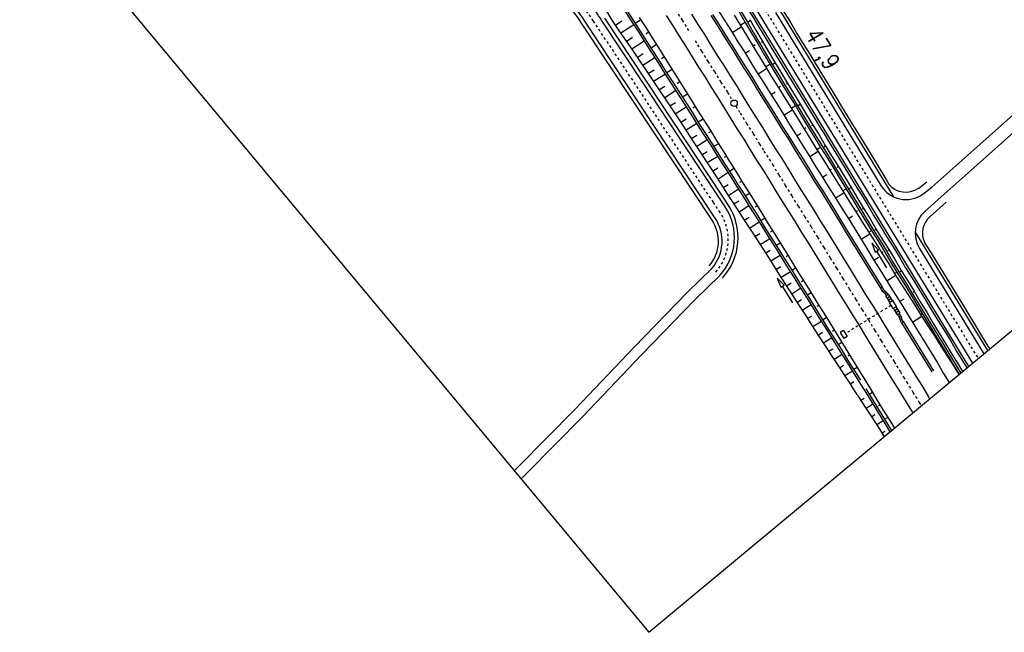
# Model space of a CAD drawing. Extents: x 448150 to 449332, y 437108 to 438384.
# Tile 28 of 172: x 448747 to 448949, y 437108 to 437233. Entities that reach past the tile are written whole.
import ezdxf

# ---------------------------------------------------------------- set-up
doc = ezdxf.new("R2010")
doc.units = 0
doc.header["$LTSCALE"] = 2
doc.header["$MEASUREMENT"] = 0
for name, pattern in [('ACAD_ISO05W100', [0.5, 0.25, -0.25]), ('AUSGEZOGEN', [0]), ('STRICHLINIEX2', [0.5, 0.25, -0.25])]:
    doc.linetypes.add(name, pattern=pattern)
doc.layers.get('0').update_dxf_attribs({"linetype": 'AUSGEZOGEN'})
for name, color, linetype in [('DB-Bahnachse', 7, 'CONTINUOUS'), ('DB-Bestand', 8, 'CONTINUOUS'), ('DB-Gleisachsen', 7, 'CONTINUOUS'), ('DB-GRABEN', 15, 'AUSGEZOGEN'), ('DB-Kabelanlagen', 15, 'CONTINUOUS'), ('DB-Weg-Boeschungen', 15, 'CONTINUOUS'), ('DB-Wege', 15, 'CONTINUOUS'), ('FBRTOP', 250, 'AUSGEZOGEN'), ('MULDE', 250, 'AUSGEZOGEN'), ('Planeinteilung', 250, 'CONTINUOUS')]:
    doc.layers.add(name, color=color, linetype=linetype)
doc.styles.add('ROMANS', font='romans.shx', dxfattribs={"width": 0.8})

# ---------------------------------------------------------------- blocks, each defined once
blk = doc.blocks.new('1135594')
for p, q in [((1135, 0), (1135, 594)), ((0, 0), (1135, 0))]:
    blk.add_line(p, q)

msp = doc.modelspace()

# ---------------------------------------------------------------- linework, layer by layer
at = {"layer": 'DB-Bahnachse', "linetype": 'ACAD_ISO05W100'}
for points in [[(448871.41, 437251.06), (448871.96, 437250.21), (448873.27, 437248.07), (448874.63, 437245.96), (448875.98, 437243.85), (448877.27, 437241.75), (448878.59, 437239.62), (448879.95, 437237.5), (448881.26, 437235.37), (448882.62, 437233.25), (448884.19, 437230.7)], [(448885.26, 437229.05), (448886.58, 437226.91), (448887.89, 437224.77), (448889.23, 437222.7), (448890.54, 437220.57), (448891.9, 437218.45), (448892.93, 437216.77)], [(448893.61, 437215.66), (448894.52, 437214.18), (448895.81, 437212.09), (448897.17, 437209.97), (448898.48, 437207.84), (448899.36, 437206.41)], [(448899.36, 437206.41), (448901.13, 437203.63), (448902.45, 437201.49), (448903.76, 437199.36), (448905.07, 437197.22), (448906.39, 437195.08), (448907.72, 437193.01), (448909.03, 437190.88), (448910.35, 437188.74), (448911.66, 437186.6), (448912.97, 437184.47), (448914.26, 437182.37), (448915.58, 437180.24), (448916.89, 437178.1), (448918.2, 437175.96), (448919.52, 437173.83), (448920.81, 437171.74), (448922.12, 437169.6), (448923.43, 437167.46), (448924.75, 437165.33), (448926.06, 437163.19), (448927.35, 437161.1), (448928.01, 437160.02)], [(448928.01, 437160.02), (448928.62, 437159.04), (448929.94, 437156.9), (448931.23, 437154.81), (448931.63, 437154.13)]]:
    msp.add_lwpolyline(points, dxfattribs=at)
at = {"layer": 'DB-Bahnachse', "linetype": 'Continuous'}
msp.add_circle((448893.27, 437216.22), 0.65, dxfattribs=at)
at = {"layer": 'DB-Bestand', "linetype": 'Continuous'}
for points in [[(448933.82, 437199), (448941.79, 437206.14), (448951.75, 437215.01), (448965.47, 437227.38), (448967.34, 437228.95)], [(448935.72, 437197.01), (448943.7, 437204.15), (448953.66, 437213.03), (448967.38, 437225.39), (448969.54, 437227.22)], [(448848.2, 437140.8), (448848.98, 437141.61), (448860.65, 437153.41), (448872.74, 437166.16), (448883.64, 437177.36), (448888.72, 437182.31)], [(448849.6, 437139.12), (448850.6, 437140.15), (448862.26, 437151.94), (448874.35, 437164.69), (448885.24, 437175.89), (448890.32, 437180.84)]]:
    msp.add_lwpolyline(points, dxfattribs=at)
at = {"layer": 'DB-Gleisachsen', "linetype": 'Continuous'}
for points in [[(448879.33, 437234.21), (448880.69, 437232.09), (448881.98, 437230), (448883.34, 437227.89), (448884.65, 437225.75), (448885.96, 437223.61), (448887.3, 437221.54), (448888.61, 437219.41), (448889.97, 437217.29), (448891.28, 437215.16), (448892.6, 437213.02), (448893.89, 437210.93), (448895.24, 437208.81), (448896.56, 437206.68), (448897.87, 437204.54), (448899.21, 437202.47), (448900.52, 437200.33), (448901.83, 437198.2), (448903.14, 437196.06), (448904.46, 437193.92), (448905.79, 437191.85), (448907.11, 437189.72), (448908.42, 437187.58), (448909.73, 437185.44), (448911.05, 437183.31), (448912.34, 437181.22), (448913.65, 437179.08), (448914.96, 437176.94), (448916.28, 437174.81), (448917.59, 437172.67), (448918.88, 437170.58), (448920.19, 437168.44), (448921.51, 437166.3), (448922.82, 437164.17), (448924.13, 437162.03), (448925.42, 437159.94), (448926.08, 437158.86)], [(448884.52, 437234.49), (448885.81, 437232.4), (448887.16, 437230.29), (448888.48, 437228.15), (448889.79, 437226.01), (448891.13, 437223.94), (448892.44, 437221.81), (448893.8, 437219.69), (448895.11, 437217.56), (448896.42, 437215.42), (448897.71, 437213.33), (448899.07, 437211.21), (448900.38, 437209.08), (448901.7, 437206.94), (448903.03, 437204.87), (448904.35, 437202.73), (448905.66, 437200.6), (448906.97, 437198.46), (448908.29, 437196.32), (448909.62, 437194.25), (448910.93, 437192.12), (448912.25, 437189.98), (448913.56, 437187.84), (448914.87, 437185.71), (448916.16, 437183.62), (448917.48, 437181.48), (448918.79, 437179.34), (448920.1, 437177.2), (448921.42, 437175.07), (448922.71, 437172.98), (448924.02, 437170.84), (448925.33, 437168.7), (448926.65, 437166.57), (448927.96, 437164.43), (448929.25, 437162.34), (448929.91, 437161.26)], [(448929.91, 437161.26), (448930.55, 437160.24), (448931.86, 437158.1), (448933.13, 437155.94), (448933.36, 437155.57)], [(448926.08, 437158.86), (448926.69, 437157.88), (448928.01, 437155.75), (448929.3, 437153.65), (448929.88, 437152.67)]]:
    msp.add_lwpolyline(points, dxfattribs=at)
at = {"layer": 'DB-GRABEN', "linetype": 'Continuous'}
msp.add_line((448918.5, 437156.46), (448917.32, 437158.21), dxfattribs=at)
for points in [[(448861.25, 437244.84), (448861.78, 437243.99), (448863.04, 437241.84), (448864.33, 437239.74), (448865.6, 437237.58), (448866.92, 437235.45), (448868.18, 437233.29), (448869.56, 437231.24), (448871.01, 437229.17), (448872.41, 437227.08), (448873.79, 437225.03), (448875.2, 437222.94), (448876.57, 437220.9), (448877.98, 437218.8), (448879.38, 437216.71)], [(448870.94, 437235.03), (448872.3, 437232.92), (448873.64, 437230.85), (448874.99, 437228.73), (448876.35, 437226.62), (448877.67, 437224.48), (448879, 437222.41), (448880.36, 437220.3), (448881.72, 437218.18), (448883.05, 437216.12), (448884.41, 437214), (448885.72, 437211.86), (448887.08, 437209.75), (448888.41, 437207.68), (448889.73, 437205.54), (448891.09, 437203.43), (448892.44, 437201.32), (448893.73, 437199.22), (448895.09, 437197.11), (448896.4, 437194.97), (448897.76, 437192.86), (448899.1, 437190.79), (448900.41, 437188.65), (448901.72, 437186.52), (448903.08, 437184.4), (448904.37, 437182.31), (448905.73, 437180.2), (448907.04, 437178.06), (448908.4, 437175.95), (448909.69, 437173.85), (448911, 437171.72), (448912.32, 437169.58), (448913.67, 437167.47), (448914.97, 437165.37), (448916.28, 437163.24), (448917.59, 437161.1), (448918.81, 437159.14)], [(448871.28, 437235.26), (448872.64, 437233.14), (448873.99, 437231.03), (448875.33, 437228.96), (448876.69, 437226.85), (448878, 437224.71), (448879.36, 437222.59), (448880.69, 437220.52), (448882.05, 437218.41), (448883.41, 437216.3), (448884.77, 437214.18), (448886.06, 437212.09), (448887.41, 437209.98), (448888.77, 437207.86), (448890.06, 437205.77), (448891.42, 437203.66), (448892.78, 437201.54), (448894.09, 437199.41), (448895.43, 437197.34), (448896.74, 437195.2), (448898.1, 437193.09), (448899.41, 437190.95), (448900.74, 437188.88), (448902.06, 437186.74), (448903.42, 437184.63), (448904.73, 437182.49), (448906.06, 437180.42), (448907.38, 437178.29), (448908.69, 437176.15), (448910.05, 437174.03), (448911.34, 437171.94), (448912.65, 437169.81), (448914.01, 437167.69), (448915.32, 437165.56), (448916.61, 437163.46), (448917.93, 437161.33), (448919.15, 437159.37)], [(448871.28, 437235.26), (448872.64, 437233.14), (448873.99, 437231.03), (448875.33, 437228.96), (448876.69, 437226.85), (448878, 437224.71), (448879.36, 437222.59), (448880.69, 437220.52), (448882.05, 437218.41), (448883.41, 437216.3), (448884.77, 437214.18), (448886.06, 437212.09), (448887.41, 437209.98), (448888.77, 437207.86), (448890.06, 437205.77), (448891.42, 437203.66), (448892.78, 437201.54), (448894.09, 437199.41), (448895.43, 437197.34), (448896.74, 437195.2), (448898.1, 437193.09), (448899.41, 437190.95), (448900.74, 437188.88), (448902.06, 437186.74), (448903.42, 437184.63), (448904.73, 437182.49), (448906.06, 437180.42), (448907.38, 437178.29), (448908.69, 437176.15), (448910.05, 437174.03), (448911.34, 437171.94), (448912.65, 437169.81), (448914.01, 437167.69), (448915.32, 437165.56), (448916.61, 437163.46), (448917.93, 437161.33), (448919.15, 437159.37)], [(448873.79, 437233.84), (448875.13, 437231.78), (448876.44, 437229.64), (448877.8, 437227.52), (448879.11, 437225.39), (448880.45, 437223.32), (448881.76, 437221.18), (448883.12, 437219.07), (448884.43, 437216.93), (448885.72, 437214.84), (448887.08, 437212.72), (448888.39, 437210.59), (448889.71, 437208.45), (448891.06, 437206.34), (448892.35, 437204.24), (448893.67, 437202.11), (448894.98, 437199.97), (448896.34, 437197.86), (448897.63, 437195.77), (448898.94, 437193.63), (448900.25, 437191.49), (448901.61, 437189.38), (448902.93, 437187.24), (448904.22, 437185.15), (448905.53, 437183.01), (448906.84, 437180.88), (448908.16, 437178.74), (448909.45, 437176.65), (448910.76, 437174.51), (448912.12, 437172.4), (448913.43, 437170.26), (448914.74, 437168.12), (448916.03, 437166.03), (448917.35, 437163.89), (448918.66, 437161.76), (448919.88, 437159.8)], [(448890.06, 437235.2), (448891.35, 437233.11), (448892.71, 437230.99), (448894.02, 437228.85), (448895.38, 437226.74), (448896.69, 437224.6), (448898.01, 437222.47), (448899.34, 437220.4), (448900.66, 437218.26), (448902.01, 437216.15), (448903.33, 437214.01), (448904.64, 437211.87), (448906, 437209.76), (448907.31, 437207.62), (448908.6, 437205.53), (448909.91, 437203.39), (448911.27, 437201.28), (448912.58, 437199.14), (448913.9, 437197.01), (448915.21, 437194.87), (448916.57, 437192.76), (448917.86, 437190.66), (448919.17, 437188.53), (448920.49, 437186.39), (448921.8, 437184.25), (448923.11, 437182.12), (448924.43, 437179.98), (448925.74, 437177.84), (448927.1, 437175.73), (448928.41, 437173.59), (448929.7, 437171.5), (448931.01, 437169.36), (448932.33, 437167.23), (448933.64, 437165.09), (448934.95, 437162.95), (448936.22, 437160.79), (448937.38, 437158.91)], [(448893.27, 437234.31), (448894.58, 437232.17), (448895.89, 437230.03), (448897.16, 437227.87), (448898.47, 437225.74), (448899.79, 437223.6), (448901.1, 437221.46), (448902.41, 437219.33), (448903.73, 437217.19), (448905.06, 437215.12), (448906.38, 437212.98), (448907.69, 437210.85), (448909, 437208.71), (448910.31, 437206.57), (448911.63, 437204.44), (448912.99, 437202.32), (448914.3, 437200.19), (448915.63, 437198.12), (448916.95, 437195.98), (448918.3, 437193.86), (448919.62, 437191.73), (448920.98, 437189.61), (448922.29, 437187.48), (448923.65, 437185.36), (448924.96, 437183.23), (448926.25, 437181.13), (448927.61, 437179.02), (448928.97, 437176.91), (448930.32, 437174.79), (448931.64, 437172.66), (448932.99, 437170.54), (448934.33, 437168.47), (448935.64, 437166.34), (448937, 437164.22), (448938.36, 437162.11), (448939.33, 437160.53)], [(448894.29, 437234.94), (448895.56, 437232.78), (448896.83, 437230.62), (448898.1, 437228.46), (448899.36, 437226.3), (448900.63, 437224.14), (448901.95, 437222.01), (448903.26, 437219.87), (448904.57, 437217.73), (448905.89, 437215.6), (448907.15, 437213.44), (448908.47, 437211.3), (448909.78, 437209.16), (448911.07, 437207.07), (448912.38, 437204.93), (448913.7, 437202.8), (448915.01, 437200.66), (448916.32, 437198.52), (448917.64, 437196.39), (448918.91, 437194.23), (448920.22, 437192.09), (448921.53, 437189.95), (448922.85, 437187.82), (448924.16, 437185.68), (448925.43, 437183.52), (448926.72, 437181.43), (448928.03, 437179.29), (448929.34, 437177.16), (448930.66, 437175.02), (448931.93, 437172.86), (448933.24, 437170.72), (448934.55, 437168.59), (448935.87, 437166.45), (448937.13, 437164.29), (448938.45, 437162.15), (448939.4, 437160.6)], [(448894.65, 437235.12), (448895.92, 437232.96), (448897.18, 437230.8), (448898.45, 437228.64), (448899.72, 437226.48), (448900.99, 437224.32), (448902.28, 437222.23), (448903.59, 437220.09), (448904.91, 437217.96), (448906.22, 437215.82), (448907.49, 437213.66), (448908.8, 437211.53), (448910.11, 437209.39), (448911.43, 437207.25), (448912.74, 437205.12), (448914.05, 437202.98), (448915.37, 437200.84), (448916.66, 437198.75), (448917.97, 437196.61), (448919.24, 437194.45), (448920.55, 437192.32), (448921.87, 437190.18), (448923.18, 437188.04), (448924.49, 437185.91), (448925.76, 437183.75), (448927.07, 437181.61), (448928.39, 437179.47), (448929.7, 437177.34), (448931.01, 437175.2), (448932.28, 437173.04), (448933.57, 437170.95), (448934.89, 437168.81), (448936.2, 437166.68), (448937.47, 437164.52), (448938.78, 437162.38), (448939.72, 437160.86)], [(448868.93, 437232.26), (448870.24, 437233.1)], [(448872.69, 437232.27), (448870.02, 437230.57)], [(448874.18, 437233.31), (448872.98, 437232.59)], [(448892.85, 437230.72), (448894.72, 437231.9)], [(448894.53, 437232.26), (448895.51, 437232.87)], [(448895.98, 437232.83), (448896.58, 437233.19)], [(448896.49, 437233.37), (448897.72, 437231.19), (448898.99, 437229.03), (448900.25, 437226.87), (448901.52, 437224.71), (448902.84, 437222.57), (448904.15, 437220.43), (448905.42, 437218.28), (448906.73, 437216.14), (448908.04, 437214), (448909.36, 437211.86), (448910.67, 437209.73), (448911.94, 437207.57), (448913.25, 437205.43), (448914.57, 437203.3), (448915.88, 437201.16), (448917.17, 437199.07), (448918.44, 437196.91), (448919.75, 437194.77), (448921.06, 437192.63), (448922.33, 437190.47), (448923.65, 437188.34), (448924.96, 437186.2), (448926.27, 437184.06), (448927.54, 437181.9), (448928.85, 437179.77), (448930.17, 437177.63), (448931.44, 437175.47), (448932.75, 437173.33), (448934.02, 437171.18), (448935.33, 437169.04), (448936.64, 437166.9), (448937.91, 437164.74), (448939.2, 437162.65), (448940.08, 437161.16)], [(448871.15, 437228.91), (448872.46, 437229.74)], [(448875.74, 437230.8), (448875.21, 437230.41)], [(448874.84, 437228.93), (448872.26, 437227.28)], [(448877.32, 437228.24), (448876.23, 437227.51)], [(448897.12, 437227.96), (448897.58, 437228.26)], [(448899.08, 437228.85), (448898.81, 437228.71)], [(448873.39, 437225.61), (448874.65, 437226.43)], [(448877.01, 437225.55), (448874.52, 437223.94)], [(448878.95, 437225.7), (448878.4, 437225.36)], [(448895.52, 437226.47), (448896.41, 437227.04)], [(448898.17, 437222.27), (448899.92, 437223.33)], [(448899.67, 437223.71), (448900.59, 437224.23)], [(448901.06, 437224.19), (448901.61, 437224.53)], [(448875.62, 437222.32), (448876.87, 437223.07)], [(448879.18, 437222.17), (448876.76, 437220.65)], [(448880.54, 437223.14), (448879.47, 437222.48)], [(448877.84, 437218.96), (448879.07, 437219.75)], [(448882.12, 437220.58), (448881.61, 437220.26)], [(448902.35, 437219.46), (448902.77, 437219.73)], [(448904.22, 437220.3), (448903.93, 437220.1)], [(448881.33, 437218.83), (448878.97, 437217.29)], [(448878.99, 437217.3), (448879.38, 437216.71), (448880.76, 437214.67), (448882.16, 437212.58), (448883.5, 437210.51), (448884.85, 437208.39), (448886.26, 437206.3), (448887.61, 437204.19), (448888.95, 437202.12), (448890.31, 437200), (448891.77, 437197.72)], [(448883.73, 437218.09), (448882.66, 437217.43)], [(448900.84, 437218.02), (448901.68, 437218.56)], [(448880.08, 437215.67), (448881.24, 437216.37)], [(448883.46, 437215.43), (448881.21, 437214)], [(448885.31, 437215.53), (448884.8, 437215.21)], [(448904.97, 437215.19), (448905.77, 437215.71)], [(448906.29, 437215.69), (448906.8, 437216)], [(448903.46, 437213.74), (448905.2, 437214.85)], [(448882.34, 437212.33), (448883.43, 437213.05)], [(448885.61, 437212.09), (448883.41, 437210.68)], [(448886.9, 437212.97), (448885.92, 437212.36)], [(448907.62, 437210.98), (448908, 437211.23)], [(448909.43, 437211.73), (448909.16, 437211.6)], [(448884.49, 437208.99), (448885.6, 437209.67)], [(448888.48, 437210.41), (448888.02, 437210.12)], [(448906.11, 437209.54), (448906.96, 437210.08)], [(448887.74, 437208.68), (448885.58, 437207.3)], [(448890.05, 437207.89), (448889.11, 437207.31)], [(448910.25, 437206.71), (448911, 437207.2)], [(448911.47, 437207.16), (448912.03, 437207.5)], [(448886.66, 437205.61), (448887.75, 437206.33)], [(448889.91, 437205.3), (448887.73, 437203.96)], [(448889.84, 437206.1), (448889.88, 437206.13)], [(448891.67, 437205.36), (448891.21, 437205.06)], [(448908.78, 437205.29), (448910.47, 437206.37)], [(448914.61, 437203.21), (448914.37, 437203.03)], [(448888.86, 437202.3), (448889.93, 437202.95)], [(448892.01, 437201.94), (448889.94, 437200.6)], [(448893.26, 437202.8), (448892.32, 437202.21)], [(448911.39, 437201.06), (448912.25, 437201.56)], [(448912.85, 437202.48), (448913.25, 437202.68)], [(448891.16, 437198.99), (448892.05, 437199.55)], [(448894.84, 437200.24), (448894.38, 437199.94)], [(448891.77, 437197.72), (448893, 437195.82), (448894.36, 437193.71), (448895.76, 437191.61), (448897.09, 437189.54), (448898.45, 437187.43), (448899.81, 437185.32), (448901.14, 437183.25), (448902.46, 437181.11), (448903.82, 437179), (448905.15, 437176.93), (448906.51, 437174.81), (448907.87, 437172.7), (448909.2, 437170.63), (448910.56, 437168.52), (448911.96, 437166.42), (448913.3, 437164.35), (448914.7, 437162.26), (448916.06, 437160.15), (448917.32, 437158.21)], [(448894.19, 437198.56), (448892.12, 437197.22)], [(448896.43, 437197.68), (448895.52, 437197.16)], [(448914.06, 437196.81), (448915.77, 437197.85)], [(448915.52, 437198.23), (448916.21, 437198.63)], [(448916.73, 437198.62), (448917.24, 437198.93)], [(448893.18, 437195.58), (448894.2, 437196.21)], [(448896.31, 437195.15), (448894.27, 437193.88)], [(448897.99, 437195.16), (448897.57, 437194.89)], [(448916.68, 437192.53), (448917.57, 437193.1)], [(448918.19, 437193.98), (448918.53, 437194.2)], [(448919.82, 437194.64), (448919.55, 437194.5)], [(448895.35, 437192.19), (448896.38, 437192.83)], [(448898.42, 437191.79), (448896.44, 437190.5)], [(448899.58, 437192.6), (448898.73, 437192.06)], [(448897.5, 437188.85), (448898.53, 437189.49)], [(448901.16, 437190.05), (448900.74, 437189.77)], [(448919.29, 437188.3), (448921.09, 437189.39)], [(448920.84, 437189.77), (448921.44, 437190.13)], [(448921.91, 437190.09), (448922.42, 437190.41)], [(448900.59, 437188.41), (448898.59, 437187.16)], [(448902.74, 437187.49), (448901.92, 437187.01)], [(448924.61, 437182.46), (448922.53, 437185.88), (448922.87, 437186.09), (448921.49, 437187.59), (448922.19, 437185.67), (448922.53, 437185.88)], [(448899.67, 437185.47), (448900.65, 437186.08)], [(448902.72, 437185), (448900.76, 437183.78)], [(448904.31, 437184.97), (448903.93, 437184.72)], [(448923.51, 437185.52), (448923.76, 437185.7)], [(448925, 437186.11), (448924.76, 437185.93)], [(448921.96, 437184.05), (448922.85, 437184.62)], [(448901.85, 437182.09), (448902.83, 437182.7)], [(448904.82, 437181.64), (448902.91, 437180.44)], [(448905.89, 437182.41), (448905.14, 437181.91)], [(448924.58, 437179.78), (448926.41, 437180.93)], [(448926.16, 437181.31), (448926.65, 437181.56)], [(448927.12, 437181.52), (448927.59, 437181.82)], [(448905.31, 437175.28), (448903.17, 437178.66), (448903.51, 437178.87), (448902.1, 437180.35), (448902.83, 437178.45), (448903.17, 437178.66)], [(448904, 437178.75), (448904.93, 437179.34)], [(448907.48, 437179.85), (448907.1, 437179.6)], [(448906.95, 437178.24), (448905.08, 437177.06)], [(448909.06, 437177.29), (448908.28, 437176.84)], [(448928.83, 437177.06), (448929.05, 437177.18)], [(448930.21, 437177.54), (448929.95, 437177.41)], [(448906.17, 437175.37), (448907.1, 437175.96)], [(448927.19, 437175.55), (448928.14, 437176.1)], [(448909.08, 437174.83), (448907.25, 437173.68)], [(448910.65, 437174.73), (448910.24, 437174.53)], [(448931.55, 437172.83), (448931.83, 437173.04)], [(448908.32, 437172.03), (448909.23, 437172.55)], [(448911.21, 437171.43), (448909.4, 437170.34)], [(448912.21, 437172.22), (448911.5, 437171.74)], [(448929.81, 437171.28), (448931.77, 437172.5)], [(448910.49, 437168.65), (448911.38, 437169.21)], [(448913.79, 437169.66), (448913.41, 437169.41)], [(448913.31, 437168.07), (448911.58, 437166.96)], [(448915.38, 437167.1), (448914.64, 437166.67)], [(448912.68, 437165.33), (448913.51, 437165.81)], [(448915.4, 437164.64), (448913.77, 437163.64)], [(448916.92, 437164.52), (448916.58, 437164.29)], [(448914.86, 437161.95), (448915.66, 437162.47)], [(448917.52, 437161.23), (448915.99, 437160.28)], [(448918.5, 437161.96), (448917.81, 437161.55)], [(448917.05, 437158.64), (448917.83, 437159.09)], [(448918.82, 437159.15), (448920.24, 437156.89), (448921.55, 437154.76), (448922.87, 437152.62), (448924.18, 437150.48), (448925.22, 437148.79)], [(448919.86, 437159.79), (448921.29, 437157.48), (448922.53, 437155.37), (448923.85, 437153.23), (448925.16, 437151.1), (448926.12, 437149.54)], [(448920.28, 437157.59), (448920.6, 437157.08), (448921.91, 437154.94), (448923.2, 437152.85), (448924.51, 437150.71), (448925.53, 437149.05)], [(448921.65, 437156.88), (448920.98, 437156.43)], [(448918.5, 437156.46), (448918.79, 437155.99), (448920.15, 437153.87), (448921.49, 437151.81), (448922.89, 437149.71), (448924.05, 437147.82)], [(448919.27, 437155.28), (448919.96, 437155.68)], [(448921.71, 437154.45), (448920.35, 437153.59)], [(448923.19, 437154.3), (448922.9, 437154.1)], [(448921.44, 437151.89), (448922.11, 437152.35)], [(448923.84, 437151.04), (448922.5, 437150.25)], [(448924.77, 437151.74), (448924.13, 437151.36)], [(448923.59, 437148.56), (448924.24, 437148.94)]]:
    msp.add_lwpolyline(points, dxfattribs=at)
at = {"layer": 'DB-Kabelanlagen', "linetype": 'Continuous'}
for p, q in [((448916.26, 437189.64), (448923.26, 437178.25)), ((448916.6, 437189.85), (448923.61, 437178.46)), ((448923.26, 437178.25), (448923.61, 437178.46)), ((448923.26, 437178.25), (448923.58, 437177.73)), ((448923.58, 437177.73), (448923.9, 437177.99)), ((448924.14, 437177.2), (448923.58, 437177.73)), ((448923.61, 437178.46), (448923.9, 437177.99)), ((448923.88, 437177.45), (448924.16, 437177.74)), ((448924.46, 437177.45), (448923.9, 437177.99)), ((448924.14, 437177.2), (448924.46, 437177.45)), ((448924.14, 437177.2), (448924.41, 437176.77)), ((448924.3, 437176.7), (448924.85, 437177.04)), ((448924.46, 437177.45), (448924.75, 437176.98)), ((448924.85, 437177.04), (448925.67, 437175.71)), ((448924.3, 437176.7), (448925.11, 437175.37)), ((448924.59, 437176.23), (448925.14, 437176.57)), ((448924.85, 437175.8), (448925.41, 437176.14)), ((448925.05, 437175.33), (448925.73, 437175.75)), ((448925.05, 437175.33), (448925.81, 437174.1)), ((448925.73, 437175.75), (448926.49, 437174.52)), ((448925.81, 437174.1), (448926.49, 437174.52)), ((448925.87, 437174.14), (448926.69, 437172.81)), ((448926.14, 437173.71), (448926.69, 437174.05)), ((448926.4, 437173.29), (448926.95, 437173.63)), ((448926.43, 437174.48), (448927.24, 437173.15)), ((448926.69, 437172.81), (448927.24, 437173.15)), ((448927.07, 437172.45), (448926.8, 437172.88)), ((448927.43, 437172.61), (448927.14, 437173.09)), ((448927.07, 437172.45), (448927.43, 437172.61)), ((448927.07, 437172.45), (448927.29, 437171.71)), ((448927.17, 437172.1), (448927.55, 437172.22)), ((448927.29, 437171.71), (448927.65, 437171.87)), ((448927.6, 437171.19), (448927.29, 437171.71)), ((448927.43, 437172.61), (448927.65, 437171.87)), ((448927.61, 437171.19), (448927.95, 437171.4)), ((448927.61, 437171.19), (448933.81, 437161.11)), ((448927.95, 437171.4), (448927.65, 437171.87)), ((448927.95, 437171.4), (448934.14, 437161.33)), ((448915.68, 437169.57), (448914.99, 437169.15)), ((448914.99, 437169.15), (448915.75, 437167.92)), ((448915.68, 437169.57), (448916.44, 437168.34)), ((448916.44, 437168.34), (448915.75, 437167.92))]:
    msp.add_line(p, q, dxfattribs=at)
at = {"layer": 'DB-Kabelanlagen', "linetype": 'STRICHLINIEX2'}
msp.add_line((448925.43, 437174.72), (448916.05, 437168.95), dxfattribs=at)
at = {"layer": 'DB-Kabelanlagen', "linetype": 'Continuous'}
for points in [[(448888.48, 437234.24), (448889.84, 437232.13), (448891.15, 437229.99), (448892.51, 437227.88), (448893.82, 437225.74), (448895.11, 437223.65), (448896.47, 437221.54), (448897.78, 437219.4), (448899.1, 437217.26), (448900.45, 437215.15), (448901.77, 437213.01), (448903.06, 437210.92), (448904.42, 437208.81), (448905.73, 437206.67), (448907.04, 437204.53), (448908.36, 437202.4), (448909.67, 437200.26), (448911.03, 437198.15), (448912.32, 437196.05), (448913.63, 437193.92), (448914.94, 437191.78), (448916.26, 437189.64)], [(448888.82, 437234.45), (448890.18, 437232.33), (448891.5, 437230.2), (448892.85, 437228.08), (448894.17, 437225.95), (448895.46, 437223.86), (448896.81, 437221.74), (448898.13, 437219.6), (448899.44, 437217.47), (448900.8, 437215.35), (448902.11, 437213.22), (448903.4, 437211.12), (448904.76, 437209.01), (448906.07, 437206.87), (448907.39, 437204.74), (448908.7, 437202.6), (448910.01, 437200.46), (448911.37, 437198.35), (448912.66, 437196.26), (448913.97, 437194.12), (448915.29, 437191.98), (448916.6, 437189.85)]]:
    msp.add_lwpolyline(points, dxfattribs=at)
at = {"layer": 'DB-Weg-Boeschungen', "linetype": 'Continuous'}
for p, q in [((448931.04, 437198.74), (448932.78, 437200.07)), ((448933.38, 437192.91), (448936.76, 437195.93))]:
    msp.add_line(p, q, dxfattribs=at)
for points in [[(448882.91, 437258.1), (448883.23, 437257.53), (448884.45, 437255.35), (448885.68, 437253.17), (448886.9, 437250.98), (448888.13, 437248.8), (448889.35, 437246.62), (448890.66, 437244.48), (448891.98, 437242.35), (448893.29, 437240.21), (448894.56, 437238.05), (448895.87, 437235.91), (448897.18, 437233.78), (448898.45, 437231.62), (448899.53, 437229.87)], [(448903.06, 437235.63), (448903.55, 437234.83), (448904.86, 437232.69), (448906.13, 437230.53), (448907.44, 437228.4), (448908.76, 437226.26), (448910.07, 437224.12), (448911.38, 437221.99), (448912.7, 437219.85), (448914.01, 437217.71), (448915.28, 437215.55), (448916.59, 437213.42), (448917.9, 437211.28), (448919.22, 437209.14), (448920.53, 437207.01), (448921.84, 437204.87), (448923.11, 437202.71), (448924.43, 437200.57), (448925, 437199.64)], [(448899.53, 437229.87), (448899.77, 437229.48), (448901.08, 437227.34), (448902.39, 437225.21), (448911.48, 437210.33)], [(448911.48, 437210.33), (448911.52, 437210.27), (448912.79, 437208.11), (448914.1, 437205.98), (448915.41, 437203.84), (448916.72, 437201.7), (448918.04, 437199.56), (448919.35, 437197.43), (448920.66, 437195.29), (448921.93, 437193.13), (448923.22, 437191.04), (448924.54, 437188.9), (448925.85, 437186.77), (448927.16, 437184.63), (448928.43, 437182.47), (448929.74, 437180.33), (448931.06, 437178.2), (448932.37, 437176.06), (448933.68, 437173.92), (448935, 437171.79), (448936.31, 437169.65), (448937.62, 437167.51), (448938.89, 437165.35), (448940.99, 437161.92)], [(448932.26, 437187.73), (448933.57, 437185.6), (448934.89, 437183.46), (448936.18, 437181.37), (448937.49, 437179.23), (448938.8, 437177.09), (448940.12, 437174.96), (448941.39, 437172.8), (448942.7, 437170.66), (448944.01, 437168.52), (448945.32, 437166.39), (448945.67, 437165.82)]]:
    msp.add_lwpolyline(points, dxfattribs=at)
for centre, start, end in [((448928.5, 437202.46), 218.8819, 305.0365), ((448936.38, 437189.56), 131.8277, 204.585)]:
    msp.add_arc(centre, 4.5, start, end, dxfattribs=at)
at = {"layer": 'DB-Wege', "linetype": 'Continuous'}
for p, q in [((448892.36, 437242.49), (448899.76, 437230.36)), ((448893.21, 437243.01), (448900.62, 437230.88)), ((448878.07, 437216.52), (448866.73, 437233.68)), ((448901.72, 437234.83), (448923.38, 437199.34)), ((448902.57, 437235.36), (448925.96, 437197.03)), ((448872.64, 437216.58), (448862, 437232.67)), ((448876.65, 437211.88), (448862.63, 437233.08)), ((448879.15, 437213.53), (448866.1, 437233.27)), ((448899.76, 437230.36), (448911.85, 437210.55)), ((448900.62, 437230.88), (448942.13, 437162.87)), ((448888.76, 437192.2), (448872.64, 437216.58)), ((448890.89, 437197.13), (448878.07, 437216.52)), ((448890.27, 437196.72), (448879.15, 437213.53)), ((448889.39, 437192.61), (448876.65, 437211.88)), ((448911.85, 437210.55), (448941.35, 437162.22)), ((448892.05, 437195.38), (448890.89, 437197.13)), ((448931.95, 437197.55), (448933.82, 437198.98)), ((448891.43, 437194.97), (448890.27, 437196.72)), ((448932.38, 437194.03), (448935.72, 437197.01)), ((448930.39, 437189.78), (448945.24, 437165.45)), ((448931.26, 437186.43), (448944.46, 437164.81))]:
    msp.add_line(p, q, dxfattribs=at)
at = {"layer": 'DB-Wege', "linetype": 'ACAD_ISO05W100'}
for p, q in [((448871.89, 437221.79), (448864.42, 437233.09)), ((448889.01, 437195.89), (448871.89, 437221.79)), ((448890.41, 437193.79), (448889.01, 437195.89))]:
    msp.add_line(p, q, dxfattribs=at)
msp.add_lwpolyline([(448898.59, 437237.07), (448943.29, 437163.84)], dxfattribs=at)
at = {"layer": 'DB-Wege', "linetype": 'Continuous'}
for centre, radius, start, end in [((448823.14, 437204.86), 51.5, 33.4717, 43.3398), ((448822.17, 437206.33), 47.75, 33.4717, 41.4727), ((448822.17, 437206.33), 48.5, 33.4717, 41.4727), ((448928.5, 437202.46), 6, 211.3968, 305.0365), ((448881.83, 437188.62), 12.25, 317.4423, 33.4717), ((448881.83, 437188.62), 11.5, 317.4541, 33.4717), ((448936.38, 437189.56), 6, 131.8277, 211.3968), ((448882.3, 437187.92), 7.75, 319.0289, 33.4717), ((448882.3, 437187.92), 8.5, 318.8729, 33.4717)]:
    msp.add_arc(centre, radius, start, end, dxfattribs=at)
at = {"layer": 'DB-Wege', "linetype": 'ACAD_ISO05W100'}
for centre, radius, start, end in [((448822.72, 437205.51), 50, 33.4717, 42.5913), ((448882.07, 437188.27), 10, 318.0599, 33.4717)]:
    msp.add_arc(centre, radius, start, end, dxfattribs=at)
at = {"layer": 'FBRTOP'}
msp.add_lwpolyline([(448942.5, 437571.59, 0.000003), (448952.39, 437563.95, -0.000005), (448962.29, 437556.31, -0.000002), (448991.97, 437533.4, 0.000001), (449021.66, 437510.48, 0), (449059.52, 437481.26, 0), (449100.82, 437449.38, 0.000002), (449140.4, 437418.83, -0.000003), (449179.98, 437388.28, -0.000002), (449197.09, 437375.08, 0.000004)], format="xyb", dxfattribs=at)
at = {"layer": 'FBRTOP', "const_width": 0.5}
for points in [[(448933.33, 437559.71, 0.000003), (448943.23, 437552.07, -0.000005), (448953.12, 437544.44, -0.000002), (448982.81, 437521.52, 0.000001), (449012.49, 437498.61, 0), (449050.36, 437469.38, 0), (449091.65, 437437.51, 0.000002), (449131.24, 437406.96, -0.000003), (449170.82, 437376.41, -0.000001), (449185.28, 437365.24, 0.000004)], [(448940.68, 437569.23, 0.000003), (448950.57, 437561.59, -0.000005), (448960.47, 437553.95, -0.000002), (448990.15, 437531.04)], [(449099, 437447.02, 0.000002), (449138.58, 437416.47, -0.000003), (449178.16, 437385.92, -0.000002), (449194.74, 437373.12, 0.000004)]]:
    msp.add_lwpolyline(points, format="xyb", dxfattribs=at)
at = {"layer": 'MULDE'}
for points in [[(449082.03, 437395.65, -0.000947), (449094.85, 437386.15, 0.001011), (449106.84, 437377.26, 0.000367), (449107.41, 437376.84, 0.000009), (449131.75, 437358.94, 0.00096), (449151.3, 437344.62, 0.01169)], [(449080.85, 437394.04, -0.000947), (449093.65, 437384.55, 0.001011), (449105.65, 437375.65, 0.000367), (449106.23, 437375.23, 0.000009), (449130.56, 437357.33, 0.000999), (449150.93, 437342.41, 0.01169), (449152.74, 437341.15, 0.108955), (449153.93, 437340.7, 0.049413), (449155.68, 437340.61, 0.04766)]]:
    msp.add_lwpolyline(points, format="xyb", dxfattribs=at)

# ---------------------------------------------------------------- block references
at = {"layer": 'Planeinteilung', "linetype": 'Continuous', "rotation": 309.7713901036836}
msp.add_blockref('1135594', (448149.7, 437980.02), dxfattribs=at)

# ---------------------------------------------------------------- texts
at = {"layer": 'DB-Bahnachse', "linetype": 'Continuous', "style": 'ROMANS', "width": 0.8337}
msp.add_text('47,9', height=3.5, rotation=300.7798, dxfattribs=at).set_placement((448907.69, 437230.26))

doc.saveas('drawing.dxf')
